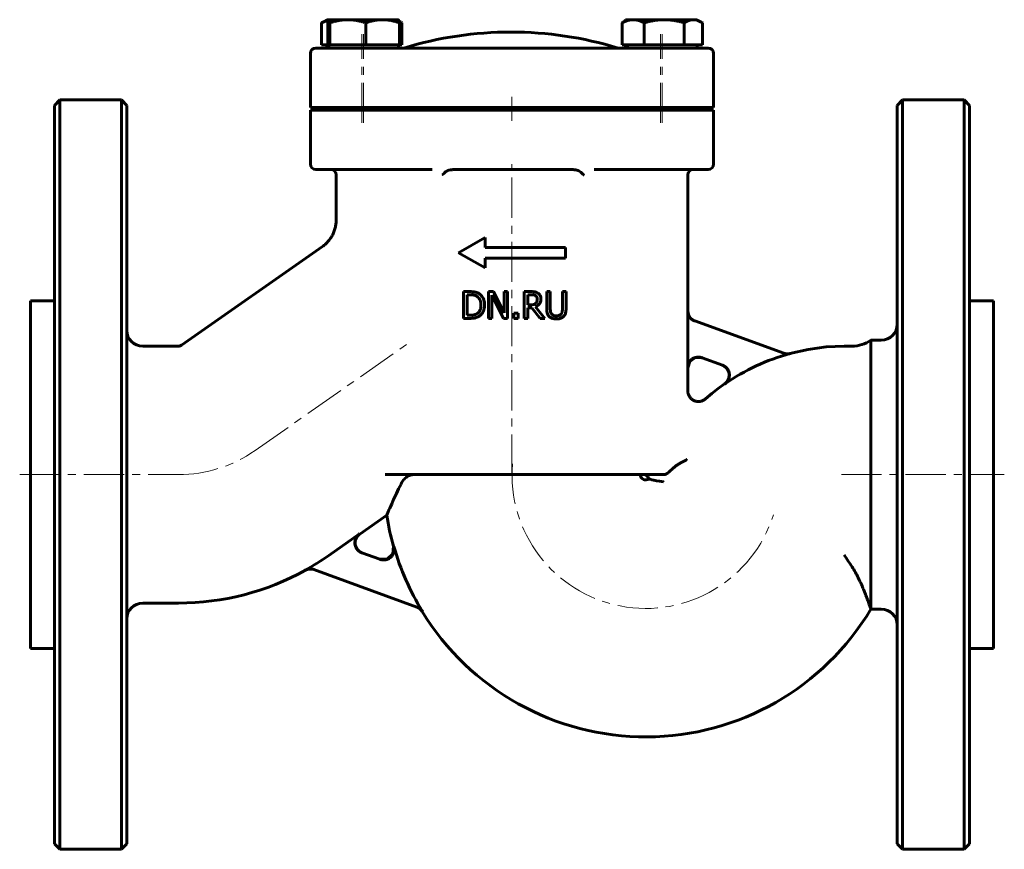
# Model space of a CAD drawing. Header units: millimetres. Extents: x -92 to 92, y -78 to 78.
import ezdxf

# ---------------------------------------------------------------- set-up
doc = ezdxf.new("R2010")
doc.units = ezdxf.units.MM
doc.linetypes.add('K5LT_AXLED', pattern=[12, 7.5, -1.5, 1.5, -1.5])
doc.linetypes.add('K5LT_BASIC', pattern=[0])
doc.layers.add('Системный слой (1)', color=7, linetype='Continuous', true_color=0x6c6c6c)

# ---------------------------------------------------------------- blocks, each defined once
blk = doc.blocks.new('U0')
at = {"layer": 'Системный слой (1)', "color": 143, "linetype": 'K5LT_BASIC', "lineweight": 60, "true_color": 0x33acca}
for p, q in [((33.26, 13.64), (32.86, 12.45)), ((34.29, 14.36), (33.26, 13.64)), ((35.55, 14.33), (34.29, 14.36))]:
    blk.add_line(p, q, dxfattribs=at)
blk = doc.blocks.new('U1')
at = {"layer": 'Системный слой (1)', "color": 143, "linetype": 'K5LT_BASIC', "lineweight": 60, "true_color": 0x33acca}
for start, end in [(188.8833, 195.8449), (211.4139, 329.1396)]:
    blk.add_arc((25, -7.5), 49, start, end, dxfattribs=at)
blk = doc.blocks.new('U2')
at = {"layer": 'Системный слой (1)', "color": 143, "linetype": 'K5LT_BASIC', "lineweight": 60, "true_color": 0x33acca}
for p, q in [((55.32, 15.91), (51.9, 15.15)), ((58.73, 16.36), (55.32, 15.91)), ((62.08, 16.5), (58.73, 16.36)), ((39.73, 9.46), (38.51, 8.57)), ((37.33, 7.64), (36.18, 6.66)), ((38.51, 8.57), (37.33, 7.64))]:
    blk.add_line(p, q, dxfattribs=at)
blk = doc.blocks.new('U3')
at = {"layer": 'Системный слой (1)', "color": 143, "linetype": 'K5LT_BASIC', "lineweight": 60, "true_color": 0x33acca}
for p, q in [((-22.27, -22.3), (-22.14, -20.88)), ((-24.75, -23.3), (-23.32, -23.28)), ((-23.32, -23.28), (-22.27, -22.3))]:
    blk.add_line(p, q, dxfattribs=at)
blk = doc.blocks.new('U4')
at = {"layer": 'Системный слой (1)', "color": 143, "linetype": 'K5LT_BASIC', "lineweight": 60, "true_color": 0x33acca}
for p, q in [((24.61, -7.5), (25.05, -7.6)), ((25.05, -7.6), (25.4, -7.89)), ((25.4, -7.89), (25.59, -8.31))]:
    blk.add_line(p, q, dxfattribs=at)
blk = doc.blocks.new('U5')
at = {"layer": 'Системный слой (1)', "color": 143, "linetype": 'K5LT_BASIC', "lineweight": 60, "true_color": 0x33acca}
for p, q in [((32.86, 23.09), (32.86, 48.5)), ((32.86, 8.15), (32.86, 12.45))]:
    blk.add_line(p, q, dxfattribs=at)
blk = doc.blocks.new('U6')
at = {"layer": 'Системный слой (1)', "color": 143, "linetype": 'K5LT_BASIC', "lineweight": 60, "true_color": 0x33acca}
for q in [(27.4, -7.5), (28.43, -7.5)]:
    blk.add_line((27.4, -7.5), q, dxfattribs=at)
blk = doc.blocks.new('U7')
at = {"layer": 'Системный слой (1)', "color": 143, "linetype": 'K5LT_BASIC', "lineweight": 60, "true_color": 0x33acca}
for p, q in [((-72, -7.5), (-72, 61.5)), ((-72, -76.5), (-72, -7.5))]:
    blk.add_line(p, q, dxfattribs=at)
blk = doc.blocks.new('U8')
at = {"layer": 'Системный слой (1)', "color": 143, "linetype": 'K5LT_BASIC', "lineweight": 60, "true_color": 0x33acca}
for p, q in [((72, -7.5), (72, 61.5)), ((72, -76.5), (72, -7.5))]:
    blk.add_line(p, q, dxfattribs=at)
blk = doc.blocks.new('U9')
at = {"layer": 'Системный слой (1)', "color": 143, "linetype": 'K5LT_BASIC', "lineweight": 60, "true_color": 0x33acca}
for p, q in [((-34.31, 77.41), (-34.37, 77.22)), ((-34.25, 77.49), (-34.31, 77.41)), ((-34.24, 77.5), (-34.25, 77.5)), ((-34.25, 77.5), (-34.25, 77.49)), ((-34.24, 77.5), (-34.24, 77.5)), ((-34.37, 77.22), (-34.44, 76.92))]:
    blk.add_line(p, q, dxfattribs=at)
blk = doc.blocks.new('U10')
at = {"layer": 'Системный слой (1)', "color": 143, "linetype": 'K5LT_BASIC', "lineweight": 60, "true_color": 0x33acca}
for p, q in [((34.37, 77.45), (33.89, 77.5)), ((34.86, 77.3), (34.37, 77.45)), ((35.38, 77.05), (34.86, 77.3)), ((35.45, 77.01), (35.38, 77.05)), ((35.52, 76.96), (35.45, 77.01)), ((35.59, 76.92), (35.52, 76.96))]:
    blk.add_line(p, q, dxfattribs=at)
blk = doc.blocks.new('U11')
at = {"layer": 'Системный слой (1)', "color": 143, "linetype": 'K5LT_BASIC', "lineweight": 60, "true_color": 0x33acca}
for p, q in [((-34.72, 77.3), (-35.14, 77.13)), ((-34.31, 77.41), (-34.72, 77.3)), ((-35.14, 77.13), (-35.59, 76.92))]:
    blk.add_line(p, q, dxfattribs=at)
blk = doc.blocks.new('U12')
at = {"layer": 'Системный слой (1)', "color": 143, "linetype": 'K5LT_BASIC', "lineweight": 60, "true_color": 0x33acca}
for p, q in [((-21.01, 77.16), (-21.11, 77.21)), ((-20.91, 77.1), (-21.01, 77.16)), ((-20.8, 77.05), (-20.91, 77.1)), ((-20.74, 77.01), (-20.8, 77.05)), ((-20.67, 76.96), (-20.74, 77.01)), ((-20.6, 76.92), (-20.67, 76.96))]:
    blk.add_line(p, q, dxfattribs=at)
blk = doc.blocks.new('U13')
at = {"layer": 'Системный слой (1)', "color": 143, "linetype": 'K5LT_BASIC', "lineweight": 60, "true_color": 0x33acca}
for p, q in [((21.29, 77.48), (21.25, 77.5)), ((21.32, 77.44), (21.29, 77.48)), ((21.35, 77.36), (21.32, 77.44))]:
    blk.add_line(p, q, dxfattribs=at)
blk = doc.blocks.new('U14')
at = {"layer": 'Системный слой (1)', "color": 143, "linetype": 'K5LT_BASIC', "lineweight": 60, "true_color": 0x33acca}
for p, q in [((21.16, 77.36), (21.12, 77.23)), ((21.2, 77.45), (21.16, 77.36)), ((21.24, 77.49), (21.2, 77.45)), ((21.25, 77.5), (21.24, 77.5)), ((21.24, 77.5), (21.24, 77.49)), ((21.25, 77.5), (21.25, 77.5))]:
    blk.add_line(p, q, dxfattribs=at)

msp = doc.modelspace()

# ---------------------------------------------------------------- linework, layer by layer
at = {"layer": 'Системный слой (1)', "color": 143, "linetype": 'K5LT_BASIC', "lineweight": 60, "true_color": 0x33acca}
for p, q in [((-34.59, 77.5), (-35.38, 77.04)), ((-34.59, 77.5), (-34.24, 77.5)), ((-34.24, 77.5), (-34.26, 77.49)), ((-34.24, 77.5), (-34.24, 77.5)), ((-34.24, 77.5), (-30.68, 77.5)), ((-30.68, 77.5), (-24.19, 77.5)), ((-24.19, 77.5), (-21.24, 77.5)), ((-21.24, 77.5), (-21.23, 77.49)), ((21.59, 77.5), (20.8, 77.04)), ((21.24, 77.5), (21.23, 77.49)), ((21.24, 77.5), (21.25, 77.5)), ((21.25, 77.5), (21.59, 77.5)), ((21.59, 77.5), (22.65, 77.5)), ((22.65, 77.5), (28.44, 77.5)), ((28.44, 77.5), (33.89, 77.5)), ((33.89, 77.5), (34.59, 77.5)), ((34.59, 77.5), (35.38, 77.04)), ((-35.59, 72.8), (-35.59, 76.92)), ((-34.44, 72.8), (-34.44, 76.92)), ((-34.03, 72.8), (-34.03, 76.92)), ((-27.34, 72.8), (-27.34, 76.92)), ((-21.12, 77.23), (-20.8, 77.04)), ((-21.05, 72.8), (-21.05, 76.92)), ((-20.6, 72.8), (-20.6, 76.92)), ((20.6, 72.8), (20.6, 76.92)), ((24.7, 72.8), (24.7, 76.92)), ((32.19, 72.8), (32.19, 76.92)), ((35.59, 72.8), (35.59, 76.92)), ((-36.33, 72.2), (-36.67, 72.2)), ((-36.67, 72.2), (-36.67, 72.2)), ((-27.27, 72.2), (-36.33, 72.2)), ((-34.44, 72.8), (-35.59, 72.8)), ((-34.59, 72.8), (-34.59, 72.2)), ((-34.24, 72.8), (-34.44, 72.8)), ((-34.24, 72.8), (-34.24, 72.2)), ((-34.03, 72.8), (-34.24, 72.8)), ((-30.68, 72.8), (-34.03, 72.8)), ((-27.34, 72.8), (-30.68, 72.8)), ((-24.19, 72.8), (-27.34, 72.8)), ((-24.21, 72.2), (-27.27, 72.2)), ((-16.63, 72.2), (-24.21, 72.2)), ((-21.05, 72.8), (-24.19, 72.8)), ((-21.24, 72.8), (-21.24, 72.2)), ((-20.6, 72.8), (-21.05, 72.8)), ((-15.85, 72.2), (-16.63, 72.2)), ((-11.21, 72.2), (-15.85, 72.2)), ((11.61, 72.2), (-11.21, 72.2)), ((15.86, 72.2), (11.61, 72.2)), ((18.18, 72.2), (15.86, 72.2)), ((18.6, 72.2), (18.18, 72.2)), ((25.33, 72.2), (18.6, 72.2)), ((22.65, 72.8), (20.6, 72.8)), ((21.24, 72.8), (21.24, 72.2)), ((21.59, 72.8), (21.59, 72.2)), ((24.7, 72.8), (22.65, 72.8)), ((28.44, 72.8), (24.7, 72.8)), ((27.73, 72.2), (25.33, 72.2)), ((36.67, 72.2), (27.73, 72.2)), ((32.19, 72.8), (28.44, 72.8)), ((33.89, 72.8), (32.19, 72.8)), ((35.59, 72.8), (33.89, 72.8)), ((34.59, 72.8), (34.59, 72.2)), ((-37.67, 61.1), (-37.67, 71.2)), ((37.67, 61.1), (37.67, 71.2)), ((-84.5, 62.5), (-85.5, 61.5)), ((-85.5, -76.5), (-85.5, 61.5)), ((-84.5, -77.5), (-84.5, 62.5)), ((-73, 62.5), (-84.5, 62.5)), ((-73, 62.5), (-73, -7.5)), ((-72, 61.5), (-73, 62.5)), ((-37.67, 61.1), (-37.33, 61.1)), ((-37.67, 61.1), (-37.67, 61.1)), ((-37.33, 61.1), (-27.27, 61.1)), ((-32.09, 61.1), (-32.09, 60.97)), ((-31.72, 60.6), (-32.09, 60.97)), ((-31.74, 60.97), (-32.09, 60.97)), ((-31.74, 61.1), (-31.74, 60.97)), ((-24.18, 60.97), (-31.74, 60.97)), ((-31.38, 60.6), (-31.74, 60.97)), ((-27.27, 61.1), (-24.21, 61.1)), ((-24.21, 61.1), (-15.78, 61.1)), ((-23.74, 60.97), (-24.18, 60.97)), ((-24.11, 60.6), (-23.74, 60.97)), ((-23.74, 61.1), (-23.74, 60.97)), ((-15.78, 61.1), (-15.07, 61.1)), ((-15.07, 61.1), (-11.21, 61.1)), ((-11.21, 61.1), (11.62, 61.1)), ((-7.5, 60.6), (-7.5, 61.1)), ((7.5, 60.6), (7.5, 61.1)), ((11.62, 61.1), (15.16, 61.1)), ((15.16, 61.1), (17.48, 61.1)), ((17.48, 61.1), (17.86, 61.1)), ((17.86, 61.1), (25.33, 61.1)), ((23.74, 61.1), (23.74, 60.97)), ((24.09, 60.97), (23.74, 60.97)), ((24.11, 60.6), (23.74, 60.97)), ((24.09, 61.1), (24.09, 60.97)), ((24.46, 60.6), (24.09, 60.97)), ((26.28, 60.97), (24.09, 60.97)), ((25.33, 61.1), (27.73, 61.1)), ((32.09, 60.97), (26.28, 60.97)), ((27.73, 61.1), (37.67, 61.1)), ((31.72, 60.6), (32.09, 60.97)), ((32.09, 61.1), (32.09, 60.97)), ((72, 61.5), (73, 62.5)), ((73, 62.5), (84.5, 62.5)), ((73, 62.5), (73, -7.5)), ((84.5, 62.5), (85.5, 61.5)), ((84.5, -77.5), (84.5, 62.5)), ((85.5, -76.5), (85.5, 61.5)), ((-37.67, 60.6), (-37.33, 60.6)), ((-37.67, 50.5), (-37.67, 60.6)), ((-37.67, 60.6), (-37.67, 60.6)), ((-27.27, 60.6), (-37.33, 60.6)), ((-27.27, 60.6), (-24.21, 60.6)), ((-15.78, 60.6), (-24.21, 60.6)), ((-15.07, 60.6), (-15.78, 60.6)), ((-11.21, 60.6), (-15.07, 60.6)), ((-11.21, 60.6), (11.62, 60.6)), ((15.16, 60.6), (11.62, 60.6)), ((17.48, 60.6), (15.16, 60.6)), ((17.86, 60.6), (17.48, 60.6)), ((25.33, 60.6), (17.86, 60.6)), ((25.33, 60.6), (27.73, 60.6)), ((37.67, 60.6), (27.73, 60.6)), ((37.67, 50.5), (37.67, 60.6)), ((-36.67, 49.5), (-36.33, 49.5)), ((-36.67, 49.5), (-36.67, 49.5)), ((-36.33, 49.5), (-27.27, 49.5)), ((-32.86, 40.04), (-32.86, 48.5)), ((-27.27, 49.5), (-24.21, 49.5)), ((-24.21, 49.5), (-16.63, 49.5)), ((-24.21, 49.5), (-15.33, 49.5)), ((-16.63, 49.5), (-15.85, 49.5)), ((-15.85, 49.5), (-14.93, 49.5)), ((10.92, 49.5), (-10.54, 49.5)), ((15.33, 49.5), (15.86, 49.5)), ((15.86, 49.5), (18.18, 49.5)), ((18.18, 49.5), (18.6, 49.5)), ((18.6, 49.5), (25.33, 49.5)), ((25.33, 49.5), (27.73, 49.5)), ((27.73, 49.5), (36.67, 49.5)), ((-32.86, 40.04), (-32.86, 40.04)), ((-61.76, 16.68), (-35.42, 35.12)), ((-35.42, 35.12), (-35.42, 35.12)), ((-10, 33.96), (-5, 36.8)), ((-5, 34.96), (-5, 36.8)), ((-5, 34.96), (10, 34.96)), ((10, 32.96), (10, 34.96)), ((-10, 33.96), (-5, 31.13)), ((-5, 31.13), (-5, 32.96)), ((-5, 32.96), (10, 32.96)), ((-7.92, 26.7), (-9.06, 26.7)), ((-9.06, 26.7), (-9.06, 21.7)), ((-8.4, 22.27), (-8.4, 26.12)), ((-8.4, 26.12), (-7.89, 26.12)), ((-3.45, 26.7), (-4.4, 26.7)), ((-4.4, 26.7), (-4.4, 21.7)), ((-3.78, 26.01), (-1.56, 21.7)), ((-3.78, 21.7), (-3.78, 26.01)), ((-1.44, 22.74), (-3.45, 26.7)), ((-1.44, 26.7), (-1.44, 22.74)), ((-0.82, 26.7), (-1.44, 26.7)), ((-0.82, 21.7), (-0.82, 26.7)), ((3.56, 26.7), (2.28, 26.7)), ((2.28, 26.7), (2.28, 21.7)), ((2.94, 24.24), (2.94, 26.12)), ((2.94, 26.12), (3.6, 26.12)), ((7.15, 26.7), (6.48, 26.7)), ((6.48, 26.7), (6.48, 23.58)), ((7.15, 23.58), (7.15, 26.7)), ((10.1, 26.7), (9.44, 26.7)), ((9.44, 26.7), (9.44, 23.56)), ((10.1, 23.58), (10.1, 26.7)), ((-90, 25), (-90, -40)), ((-85.5, 25), (-90, 25)), ((3.52, 24.24), (2.94, 24.24)), ((85.5, 25), (90, 25)), ((90, 25), (90, -40)), ((-7.89, 22.27), (-8.4, 22.27)), ((1.13, 22.65), (0.32, 22.65)), ((0.32, 22.65), (0.32, 21.7)), ((1.13, 21.7), (1.13, 22.65)), ((2.94, 23.68), (3.7, 23.68)), ((2.94, 21.7), (2.94, 23.68)), ((3.7, 23.68), (5.28, 21.7)), ((6.15, 21.7), (4.37, 23.87)), ((32.83, 12.46), (32.83, 23.1)), ((-9.06, 21.7), (-7.91, 21.7)), ((-4.4, 21.7), (-3.78, 21.7)), ((-1.56, 21.7), (-0.82, 21.7)), ((0.32, 21.7), (1.13, 21.7)), ((2.28, 21.7), (2.94, 21.7)), ((5.28, 21.7), (6.15, 21.7)), ((50.77, 15.17), (34.15, 21.22)), ((69, 17.63), (67.06, 17.63)), ((67.06, -32.63), (67.06, 17.63)), ((-69, 16.5), (-62.33, 16.5)), ((62.08, 16.5), (63.55, 16.5)), ((35.51, 14.34), (39.31, 12.96)), ((-73, -7.5), (-73, -77.5)), ((-23.69, -7.5), (27.4, -7.5)), ((28.44, -7.5), (27.4, -7.5)), ((73, -7.5), (73, -77.5)), ((-28.46, -18.6), (-23.41, -15.07)), ((-34.25, -22.6), (-28.52, -18.58)), ((-24.7, -23.32), (-28.05, -22.1)), ((-37.01, -25.23), (-17.78, -32.23)), ((-69, -31.5), (-62.33, -31.5)), ((69, -32.63), (67.06, -32.63)), ((-85.5, -40), (-90, -40)), ((85.5, -40), (90, -40)), ((-84.5, -77.5), (-85.5, -76.5)), ((-72, -76.5), (-73, -77.5)), ((72, -76.5), (73, -77.5)), ((84.5, -77.5), (85.5, -76.5)), ((-73, -77.5), (-84.5, -77.5)), ((73, -77.5), (84.5, -77.5))]:
    msp.add_line(p, q, dxfattribs=at)
at = {"layer": 'Системный слой (1)', "color": 30, "linetype": 'K5LT_AXLED', "lineweight": 18, "true_color": 0xff8000}
for p, q in [((-28.09, 58.2), (-28.09, 74.8)), ((-27.74, 58.2), (-27.74, 74.8)), ((27.74, 58.2), (27.74, 74.8)), ((28.09, 58.2), (28.09, 74.8)), ((0, 58.6), (0, 63.1)), ((0, -7.5), (0, 50.5)), ((-47.99, -2.98), (-18.6, 17.6)), ((-92, -7.5), (-62.33, -7.5)), ((61.55, -7.5), (92, -7.5))]:
    msp.add_line(p, q, dxfattribs=at)
at = {"layer": 'Системный слой (1)', "color": 143, "linetype": 'K5LT_BASIC', "lineweight": 60, "true_color": 0x33acca}
for centre, radius, start, end in [((-0.19, 7.03), 68.17, 72.9385, 107.0615), ((-36.67, 71.2), 1, 90, 180), ((36.67, 71.2), 1, 0, 90), ((-36.67, 50.5), 1, 180, 270), ((36.67, 50.5), 1, 270, 0), ((-33.86, 48.5), 1, 0, 90), ((33.86, 48.5), 1, 90, 180), ((69, 20.63), 3, 270, 0), ((-69, 19.5), 3, 180, 270), ((-62.33, 17.5), 1, 270, 305), ((63.55, 22.5), 6, 270, 305.8136), ((62.08, -22.5), 38.95, 105.0294, 124.9247), ((25, -7.5), 1, 180, 306.2945), ((25, -7.5), 48.95, 195.8862, 211.4855), ((-62.33, 17.5), 48.95, 298.9061, 305), ((-62.33, 17.5), 49, 270, 298.9558), ((-69, -34.5), 3, 90, 180), ((69, -35.63), 3, 0, 90)]:
    msp.add_arc(centre, radius, start, end, dxfattribs=at)
at = {"layer": 'Системный слой (1)', "color": 30, "linetype": 'K5LT_AXLED', "lineweight": 18, "true_color": 0xff8000}
for centre, start, end in [((-62.33, 17.5), 270, 305), ((25, -7.5), 175.4163, 342.5594)]:
    msp.add_arc(centre, 25, start, end, dxfattribs=at)
at = {"layer": 'Системный слой (1)', "color": 143, "linetype": 'K5LT_BASIC', "lineweight": 60, "true_color": 0x33acca}
for points, weights in [([(-34.03, 76.92), (-34.14, 77.5), (-34.24, 77.5)], [1, 1.0379548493, 1]), ([(-30.68, 77.5), (-32.24, 77.5), (-34.03, 76.92)], [1, 1.0379548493, 1]), ([(-27.34, 76.92), (-29.13, 77.5), (-30.68, 77.5)], [1, 1.0379548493, 1]), ([(-24.19, 77.5), (-25.65, 77.5), (-27.34, 76.92)], [1, 1.0379548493, 1]), ([(-21.05, 76.92), (-22.73, 77.5), (-24.19, 77.5)], [1, 1.0379548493, 1]), ([(-21.24, 77.49), (-21.15, 77.44), (-21.05, 76.92)], [1.00672304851, 1.03422722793, 1]), ([(22.65, 77.5), (21.7, 77.5), (20.6, 76.92)], [1, 1.0379548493, 1]), ([(24.7, 76.92), (23.6, 77.5), (22.65, 77.5)], [1, 1.0379548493, 1]), ([(28.44, 77.5), (26.71, 77.5), (24.7, 76.92)], [1, 1.0379548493, 1]), ([(32.19, 76.92), (30.18, 77.5), (28.44, 77.5)], [1, 1.0379548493, 1]), ([(33.89, 77.5), (33.1, 77.5), (32.19, 76.92)], [1, 1.0379548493, 1]), ([(-35.59, 76.92), (-35.48, 76.99), (-35.38, 77.05)], [1, 1.00423471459, 1.00752447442]), ([(20.6, 76.92), (20.7, 76.99), (20.8, 77.05)], [1, 1.00423471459, 1.00752447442])]:
    msp.add_rational_spline(points, weights, degree=2, dxfattribs=at)
for points, knots in [([(-12.48, 49.02), (-12.49, 49), (-12.51, 48.99), (-12.58, 48.91), (-12.64, 48.85), (-12.8, 48.69), (-12.91, 48.59), (-13.03, 48.5), (-13.03, 48.5), (-13.03, 48.5)], [0, 0, 0, 0, 0.00622018, 0.00622018, 0.03220172, 0.03220172, 0.07462302, 0.07462302, 0.07495752, 0.07495752, 0.07495752, 0.07495752]), ([(-11.21, 49.47), (-11.4, 49.46), (-11.6, 49.43), (-11.93, 49.35), (-12.07, 49.29), (-12.32, 49.16), (-12.41, 49.09), (-12.48, 49.02)], [-0.6260085, -0.6260085, -0.6260085, -0.6260085, -0.5346285, -0.5346285, -0.4622904, -0.4622904, -0.4015787, -0.4015787, -0.4015787, -0.4015787]), ([(12.87, 49.02), (12.78, 49.11), (12.65, 49.2), (12.26, 49.37), (11.99, 49.43), (11.65, 49.47), (11.63, 49.47), (11.62, 49.47)], [0.0583631, 0.0583631, 0.0583631, 0.0583631, 0.100698, 0.100698, 0.1597575, 0.1597575, 0.1628638, 0.1628638, 0.1628638, 0.1628638]), ([(13.42, 48.5), (13.42, 48.5), (13.41, 48.5), (13.4, 48.51), (13.39, 48.52), (13.36, 48.55), (13.34, 48.56), (13.31, 48.59), (13.3, 48.6), (13.26, 48.63), (13.25, 48.64), (13.21, 48.67), (13.2, 48.69), (13.17, 48.71), (13.16, 48.73), (13.12, 48.76), (13.1, 48.78), (13.05, 48.83), (13.03, 48.85), (12.98, 48.9), (12.95, 48.93), (12.91, 48.97), (12.89, 48.99), (12.87, 49.02)], [-0.00036613, -0.00036613, -0.00036613, -0.00036613, 0, 0, 0.00580046, 0.00580046, 0.01189887, 0.01189887, 0.01850069, 0.01850069, 0.02566427, 0.02566427, 0.03225117, 0.03225117, 0.03769152, 0.03769152, 0.04746336, 0.04746336, 0.05764815, 0.05764815, 0.06839254, 0.06839254, 0.0767789, 0.0767789, 0.0767789, 0.0767789]), ([(-35.42, 35.12), (-35.42, 35.12), (-35.42, 35.12), (-35.42, 35.12), (-35.42, 35.12), (-35.41, 35.13), (-35.41, 35.13), (-35.41, 35.13), (-35.4, 35.14), (-35.39, 35.14), (-35.38, 35.15), (-35.36, 35.16), (-35.35, 35.17), (-35.3, 35.2), (-35.28, 35.23), (-35.2, 35.29), (-35.14, 35.33), (-34.99, 35.45), (-34.89, 35.54), (-34.61, 35.8), (-34.43, 35.98), (-34.1, 36.38), (-33.94, 36.6), (-33.66, 37.04), (-33.53, 37.28), (-33.31, 37.74), (-33.22, 37.98), (-33.06, 38.47), (-33, 38.72), (-32.91, 39.23), (-32.88, 39.49), (-32.86, 39.85), (-32.86, 39.94), (-32.86, 40.04)], [0.001101, 0.001101, 0.001101, 0.001101, 0.009656, 0.009656, 0.02414, 0.02414, 0.050695, 0.050695, 0.10139, 0.10139, 0.200365, 0.200365, 0.393488, 0.393488, 0.770078, 0.770078, 1.503945, 1.503945, 2.933056, 2.933056, 5.714029, 5.714029, 8.620661, 8.620661, 11.511669, 11.511669, 14.271168, 14.271168, 17.107527, 17.107527, 19.966662, 19.966662, 20.99819, 20.99819, 20.99819, 20.99819]), ([(-6.13, 26.3), (-6.29, 26.41), (-6.48, 26.48), (-6.68, 26.55), (-6.7, 26.56), (-6.75, 26.57), (-6.78, 26.58), (-6.85, 26.6), (-6.89, 26.61), (-6.99, 26.63), (-7.05, 26.64), (-7.21, 26.66), (-7.31, 26.67), (-7.48, 26.68), (-7.54, 26.69), (-7.7, 26.69), (-7.79, 26.69), (-7.9, 26.7), (-7.91, 26.7), (-7.92, 26.7)], [-0.3594007, -0.3594007, -0.3594007, -0.3594007, -0.1948937, -0.1948937, -0.1769164, -0.1769164, -0.1513208, -0.1513208, -0.1238846, -0.1238846, -0.0924055, -0.0924055, -0.0527737, -0.0527737, -0.0330174, -0.0330174, -0.0034236, -0.0034236, 0, 0, 0, 0]), ([(-7.89, 26.12), (-7.82, 26.12), (-7.75, 26.12), (-7.61, 26.11), (-7.54, 26.11), (-7.41, 26.1), (-7.36, 26.09), (-7.27, 26.08), (-7.24, 26.07), (-7.19, 26.06), (-7.16, 26.05), (-7.14, 26.05), (-7.14, 26.05), (-7.14, 26.05), (-6.94, 26), (-6.75, 25.92), (-6.57, 25.82)], [-0.1011496, -0.1011496, -0.1011496, -0.1011496, -0.0941703, -0.0941703, -0.0856083, -0.0856083, -0.0764523, -0.0764523, -0.0698397, -0.0698397, -0.0637035, -0.0637035, -0.063227, -0.063227, -0.0628478, 0, 0, 0, 0]), ([(-6.57, 25.82), (-6.43, 25.74), (-6.31, 25.63), (-6.1, 25.38), (-6.02, 25.24), (-5.85, 24.81), (-5.81, 24.5), (-5.81, 24.2)], [-0.1883595, -0.1883595, -0.1883595, -0.1883595, -0.1398552, -0.1398552, -0.0907624, -0.0907624, 0, 0, 0, 0]), ([(-5.12, 24.19), (-5.12, 24.42), (-5.14, 24.66), (-5.25, 25.16), (-5.34, 25.36), (-5.52, 25.72), (-5.7, 25.94), (-5.98, 26.19), (-6.05, 26.25), (-6.13, 26.3)], [-0.1841964, -0.1841964, -0.1841964, -0.1841964, -0.1527051, -0.1527051, -0.1138201, -0.1138201, -0.0282378, -0.0282378, 0, 0, 0, 0]), ([(4.84, 26.43), (4.73, 26.5), (4.61, 26.56), (4.47, 26.61), (4.45, 26.61), (4.42, 26.62), (4.4, 26.62), (4.36, 26.63), (4.34, 26.64), (4.3, 26.65), (4.29, 26.65), (4.26, 26.65), (4.23, 26.66), (4.18, 26.66), (4.15, 26.67), (4.1, 26.67), (4.1, 26.67), (3.99, 26.68), (3.9, 26.69), (3.79, 26.69), (3.78, 26.69), (3.7, 26.69), (3.63, 26.7), (3.56, 26.7)], [-0.2314839, -0.2314839, -0.2314839, -0.2314839, -0.1165033, -0.1165033, -0.1045573, -0.1045573, -0.0927621, -0.0927621, -0.0811725, -0.0811725, -0.0765494, -0.0765494, -0.0656001, -0.0656001, -0.0548071, -0.0548071, -0.0524033, -0.0524033, -0.0239395, -0.0239395, -0.0204211, -0.0204211, 0, 0, 0, 0]), ([(3.6, 26.12), (3.66, 26.12), (3.72, 26.12), (3.84, 26.11), (3.9, 26.11), (3.98, 26.1), (4, 26.09), (4.04, 26.09), (4.05, 26.08), (4.07, 26.08), (4.08, 26.08), (4.2, 26.05), (4.3, 26.01), (4.4, 25.95)], [-0.05827755, -0.05827755, -0.05827755, -0.05827755, -0.05244709, -0.05244709, -0.04424061, -0.04424061, -0.03933268, -0.03933268, -0.03603413, -0.03603413, -0.03357587, -0.03357587, 0, 0, 0, 0]), ([(4.4, 25.95), (4.45, 25.91), (4.5, 25.87), (4.56, 25.79), (4.58, 25.77), (4.61, 25.73), (4.62, 25.71), (4.63, 25.68), (4.63, 25.68), (4.64, 25.66), (4.64, 25.65), (4.69, 25.53), (4.71, 25.41), (4.71, 25.29)], [-0.06867829, -0.06867829, -0.06867829, -0.06867829, -0.05366196, -0.05366196, -0.04744851, -0.04744851, -0.04129782, -0.04129782, -0.03984693, -0.03984693, -0.03676811, -0.03676811, 0, 0, 0, 0]), ([(5.4, 25.34), (5.4, 25.45), (5.39, 25.57), (5.35, 25.78), (5.31, 25.88), (5.26, 25.98), (5.26, 25.99), (5.24, 26.01), (5.23, 26.03), (5.2, 26.08), (5.18, 26.1), (5.14, 26.17), (5.11, 26.2), (5.04, 26.27), (5.01, 26.3), (4.97, 26.34), (4.96, 26.34), (4.92, 26.37), (4.88, 26.4), (4.84, 26.43)], [-0.2452809, -0.2452809, -0.2452809, -0.2452809, -0.1592427, -0.1592427, -0.0828814, -0.0828814, -0.076725, -0.076725, -0.064249, -0.064249, -0.0491416, -0.0491416, -0.031511, -0.031511, -0.0167326, -0.0167326, -0.0152913, -0.0152913, 0, 0, 0, 0]), ([(-5.81, 24.2), (-5.81, 23.97), (-5.83, 23.74), (-5.92, 23.38), (-5.98, 23.19), (-6.21, 22.85), (-6.35, 22.71), (-6.51, 22.6)], [-0.2278869, -0.2278869, -0.2278869, -0.2278869, -0.1258735, -0.1258735, -0.0589032, -0.0589032, 0, 0, 0, 0]), ([(-6.14, 22.1), (-5.99, 22.19), (-5.86, 22.31), (-5.62, 22.57), (-5.52, 22.72), (-5.31, 23.11), (-5.18, 23.43), (-5.12, 23.97), (-5.12, 24.08), (-5.12, 24.19)], [-0.3449814, -0.3449814, -0.3449814, -0.3449814, -0.2559058, -0.2559058, -0.1634135, -0.1634135, -0.032833, -0.032833, 0, 0, 0, 0]), ([(4.43, 24.5), (4.38, 24.45), (4.32, 24.4), (4.16, 24.32), (4.08, 24.3), (3.87, 24.25), (3.7, 24.24), (3.52, 24.24)], [-0.06982521, -0.06982521, -0.06982521, -0.06982521, -0.0624585, -0.0624585, -0.05185695, -0.05185695, 0, 0, 0, 0]), ([(4.37, 23.87), (4.56, 23.94), (4.73, 24.04), (4.99, 24.25), (5.11, 24.38), (5.31, 24.71), (5.36, 24.89), (5.4, 25.17), (5.4, 25.25), (5.4, 25.34)], [-0.2356134, -0.2356134, -0.2356134, -0.2356134, -0.1421584, -0.1421584, -0.0825813, -0.0825813, -0.0257943, -0.0257943, 0, 0, 0, 0]), ([(4.71, 25.29), (4.71, 25.19), (4.7, 25.1), (4.68, 24.94), (4.66, 24.88), (4.63, 24.81), (4.63, 24.79), (4.57, 24.67), (4.51, 24.58), (4.43, 24.5)], [-0.07698395, -0.07698395, -0.07698395, -0.07698395, -0.05537342, -0.05537342, -0.04024845, -0.04024845, -0.03361455, -0.03361455, 0, 0, 0, 0]), ([(-7.91, 21.7), (-7.62, 21.7), (-7.3, 21.71), (-6.85, 21.79), (-6.61, 21.84), (-6.26, 22.02), (-6.2, 22.06), (-6.14, 22.1)], [-0.2935541, -0.2935541, -0.2935541, -0.2935541, -0.1204383, -0.1204383, -0.0217919, -0.0217919, 0, 0, 0, 0]), ([(-6.51, 22.6), (-6.76, 22.42), (-7, 22.37), (-7.36, 22.29), (-7.63, 22.27), (-7.89, 22.27)], [-0.1139583, -0.1139583, -0.1139583, -0.1139583, -0.0786713, -0.0786713, 0, 0, 0, 0]), ([(6.48, 23.58), (6.48, 23.1), (6.54, 22.83), (6.64, 22.49), (6.73, 22.33), (6.88, 22.14), (6.92, 22.09), (6.96, 22.05)], [-0.1230554, -0.1230554, -0.1230554, -0.1230554, -0.0737874, -0.0737874, -0.0179548, -0.0179548, 0, 0, 0, 0]), ([(7.36, 22.57), (7.29, 22.68), (7.23, 22.8), (7.17, 23.07), (7.16, 23.24), (7.15, 23.47), (7.15, 23.52), (7.15, 23.58)], [-0.1228997, -0.1228997, -0.1228997, -0.1228997, -0.0695877, -0.0695877, -0.0161893, -0.0161893, 0, 0, 0, 0]), ([(8.29, 22.16), (8.18, 22.16), (8.07, 22.17), (7.92, 22.2), (7.88, 22.21), (7.8, 22.23), (7.76, 22.24), (7.71, 22.27), (7.7, 22.27), (7.59, 22.33), (7.5, 22.39), (7.41, 22.5), (7.38, 22.53), (7.36, 22.57)], [-0.1089896, -0.1089896, -0.1089896, -0.1089896, -0.0744233, -0.0744233, -0.0619157, -0.0619157, -0.0494081, -0.0494081, -0.0446387, -0.0446387, -0.0117383, -0.0117383, 0, 0, 0, 0]), ([(9.22, 22.57), (9.18, 22.51), (9.14, 22.45), (9.03, 22.36), (8.97, 22.32), (8.83, 22.25), (8.68, 22.18), (8.39, 22.16), (8.34, 22.16), (8.29, 22.16)], [-0.2152631, -0.2152631, -0.2152631, -0.2152631, -0.1536306, -0.1536306, -0.0896926, -0.0896926, -0.0150877, -0.0150877, 0, 0, 0, 0]), ([(9.44, 23.56), (9.44, 23.39), (9.43, 23.21), (9.39, 22.95), (9.36, 22.81), (9.26, 22.63), (9.24, 22.6), (9.22, 22.57)], [-0.146082, -0.146082, -0.146082, -0.146082, -0.0621781, -0.0621781, -0.0109662, -0.0109662, 0, 0, 0, 0]), ([(9.62, 22.05), (9.7, 22.13), (9.77, 22.21), (9.89, 22.39), (9.93, 22.49), (10.03, 22.77), (10.08, 23.01), (10.1, 23.42), (10.1, 23.5), (10.1, 23.58)], [-0.2360553, -0.2360553, -0.2360553, -0.2360553, -0.1785527, -0.1785527, -0.1207903, -0.1207903, -0.0238556, -0.0238556, 0, 0, 0, 0]), ([(32.83, 23.1), (32.83, 23.03), (32.83, 22.96), (32.85, 22.81), (32.86, 22.74), (32.89, 22.59), (32.91, 22.52), (32.95, 22.41), (32.96, 22.38), (33.01, 22.28), (33.04, 22.21), (33.11, 22.08), (33.15, 22.01), (33.22, 21.91), (33.26, 21.86), (33.33, 21.78), (33.37, 21.74), (33.46, 21.65), (33.51, 21.6), (33.63, 21.5), (33.69, 21.46), (33.81, 21.38), (33.88, 21.34), (34.01, 21.28), (34.08, 21.25), (34.15, 21.22)], [0, 0, 0, 0, 0.022105, 0.022105, 0.0445672, 0.0445672, 0.0671106, 0.0671106, 0.0780845, 0.0780845, 0.1006411, 0.1006411, 0.1230623, 0.1230623, 0.1402004, 0.1402004, 0.156262, 0.156262, 0.1787031, 0.1787031, 0.2007137, 0.2007137, 0.2231318, 0.2231318, 0.2451679, 0.2451679, 0.2451679, 0.2451679]), ([(32.86, 23.09), (32.86, 22.63), (33.16, 21.81), (33.85, 21.33), (34.18, 21.21)], [0, 0, 0, 0, 0.571427, 1, 1, 1, 1]), ([(6.96, 22.05), (7.1, 21.91), (7.26, 21.81), (7.59, 21.67), (7.79, 21.62), (8.15, 21.59), (8.22, 21.59), (8.29, 21.59)], [-0.2219455, -0.2219455, -0.2219455, -0.2219455, -0.1111241, -0.1111241, -0.0212118, -0.0212118, 0, 0, 0, 0]), ([(8.29, 21.59), (8.52, 21.59), (8.75, 21.61), (9.21, 21.74), (9.38, 21.85), (9.55, 21.98), (9.58, 22.01), (9.62, 22.05)], [-0.1091237, -0.1091237, -0.1091237, -0.1091237, -0.065104, -0.065104, -0.0161812, -0.0161812, 0, 0, 0, 0]), ([(50.77, 15.17), (50.84, 15.15), (50.91, 15.13), (51.05, 15.09), (51.13, 15.08), (51.26, 15.06), (51.31, 15.06), (51.44, 15.05), (51.52, 15.05), (51.67, 15.06), (51.74, 15.07), (51.87, 15.09), (51.93, 15.11), (51.98, 15.12)], [0, 0, 0, 0, 0.0222819, 0.0222819, 0.0448766, 0.0448766, 0.0618378, 0.0618378, 0.0844113, 0.0844113, 0.1067213, 0.1067213, 0.1236595, 0.1236595, 0.1236595, 0.1236595]), ([(35.51, 14.34), (35.44, 14.37), (35.37, 14.39), (35.23, 14.42), (35.16, 14.43), (35.01, 14.45), (34.93, 14.46), (34.82, 14.46), (34.78, 14.46), (34.67, 14.45), (34.6, 14.45), (34.45, 14.42), (34.38, 14.41), (34.23, 14.37), (34.16, 14.35), (34.06, 14.31), (34.03, 14.29), (33.97, 14.27), (33.94, 14.25), (33.85, 14.21), (33.79, 14.17), (33.66, 14.09), (33.6, 14.04), (33.48, 13.94), (33.43, 13.89), (33.37, 13.83), (33.37, 13.83), (33.31, 13.77), (33.27, 13.71), (33.19, 13.6), (33.15, 13.55), (33.08, 13.44), (33.05, 13.37), (32.99, 13.26), (32.97, 13.21), (32.93, 13.1), (32.91, 13.03), (32.87, 12.88), (32.86, 12.81), (32.84, 12.66), (32.83, 12.59), (32.83, 12.5), (32.83, 12.48), (32.83, 12.46)], [0, 0, 0, 0, 0.0220222, 0.0220222, 0.0444558, 0.0444558, 0.0670885, 0.0670885, 0.0782889, 0.0782889, 0.1008975, 0.1008975, 0.123509, 0.123509, 0.1456411, 0.1456411, 0.156543, 0.156543, 0.165172, 0.165172, 0.1874005, 0.1874005, 0.2110548, 0.2110548, 0.2334501, 0.2334501, 0.2347091, 0.2347091, 0.2572235, 0.2572235, 0.2752563, 0.2752563, 0.2977683, 0.2977683, 0.3127862, 0.3127862, 0.3352515, 0.3352515, 0.3577489, 0.3577489, 0.3798746, 0.3798746, 0.3852641, 0.3852641, 0.3852641, 0.3852641]), ([(39.73, 9.46), (39.8, 9.51), (39.86, 9.56), (39.99, 9.68), (40.05, 9.74), (40.16, 9.87), (40.22, 9.95), (40.31, 10.1), (40.35, 10.17), (40.43, 10.33), (40.46, 10.41), (40.51, 10.58), (40.53, 10.66), (40.56, 10.84), (40.57, 10.93), (40.58, 11.1), (40.58, 11.19), (40.56, 11.37), (40.55, 11.46), (40.51, 11.63), (40.48, 11.71), (40.42, 11.86), (40.39, 11.94), (40.31, 12.09), (40.26, 12.17), (40.16, 12.32), (40.1, 12.39), (39.97, 12.53), (39.9, 12.59), (39.76, 12.71), (39.68, 12.76), (39.53, 12.86), (39.45, 12.9), (39.33, 12.95), (39.3, 12.96), (39.26, 12.97)], [0, 0, 0, 0, 0.058806, 0.058806, 0.119116, 0.119116, 0.18026, 0.18026, 0.241359, 0.241359, 0.301343, 0.301343, 0.36061, 0.36061, 0.421764, 0.421764, 0.483305, 0.483305, 0.543896, 0.543896, 0.602445, 0.602445, 0.659267, 0.659267, 0.721531, 0.721531, 0.785338, 0.785338, 0.849555, 0.849555, 0.912903, 0.912903, 0.974317, 0.974317, 1, 1, 1, 1]), ([(39.78, 9.44), (39.84, 9.48), (39.9, 9.53), (40.01, 9.62), (40.06, 9.68), (40.16, 9.79), (40.21, 9.84), (40.28, 9.93), (40.3, 9.96), (40.36, 10.06), (40.4, 10.13), (40.46, 10.27), (40.49, 10.34), (40.54, 10.48), (40.57, 10.56), (40.59, 10.66), (40.59, 10.68), (40.61, 10.78), (40.62, 10.86), (40.63, 11.01), (40.63, 11.08), (40.63, 11.23), (40.62, 11.31), (40.6, 11.41), (40.6, 11.45), (40.58, 11.54), (40.57, 11.59), (40.53, 11.71), (40.5, 11.78), (40.45, 11.92), (40.41, 11.98), (40.35, 12.1), (40.32, 12.15), (40.24, 12.26), (40.2, 12.32), (40.1, 12.43), (40.05, 12.48), (39.95, 12.58), (39.9, 12.61), (39.8, 12.7), (39.74, 12.74), (39.61, 12.82), (39.55, 12.85), (39.43, 12.91), (39.37, 12.94), (39.31, 12.96)], [0, 0, 0, 0, 0.022228, 0.022228, 0.0447265, 0.0447265, 0.0671896, 0.0671896, 0.0781066, 0.0781066, 0.1016143, 0.1016143, 0.1251221, 0.1251221, 0.1476502, 0.1476502, 0.1560347, 0.1560347, 0.178473, 0.178473, 0.2010246, 0.2010246, 0.2231805, 0.2231805, 0.2339776, 0.2339776, 0.2501935, 0.2501935, 0.2723871, 0.2723871, 0.2950447, 0.2950447, 0.3121182, 0.3121182, 0.3346957, 0.3346957, 0.3573071, 0.3573071, 0.3750628, 0.3750628, 0.3976907, 0.3976907, 0.419782, 0.419782, 0.4380287, 0.4380287, 0.4380287, 0.4380287]), ([(36.19, 6.66), (36.18, 6.66), (36.18, 6.66), (36.18, 6.65), (36.18, 6.65), (36.17, 6.65), (36.17, 6.65), (36.16, 6.64), (36.16, 6.63), (36.14, 6.62), (36.13, 6.61), (36.09, 6.58), (36.07, 6.57), (36, 6.52), (35.96, 6.48), (35.83, 6.41), (35.76, 6.37), (35.59, 6.3), (35.51, 6.26), (35.34, 6.21), (35.25, 6.19), (35.08, 6.17), (34.99, 6.16), (34.82, 6.16), (34.73, 6.16), (34.56, 6.18), (34.47, 6.2), (34.3, 6.24), (34.21, 6.27), (34.04, 6.33), (33.96, 6.37), (33.81, 6.45), (33.74, 6.5), (33.6, 6.6), (33.54, 6.66), (33.41, 6.78), (33.35, 6.84), (33.24, 6.98), (33.19, 7.05), (33.1, 7.2), (33.06, 7.28), (32.99, 7.43), (32.96, 7.52), (32.91, 7.68), (32.89, 7.77), (32.87, 7.95), (32.86, 8.05), (32.86, 8.15)], [0, 0, 0, 0, 0.017845, 0.017845, 0.044612, 0.044612, 0.093686, 0.093686, 0.187371, 0.187371, 0.370282, 0.370282, 0.72718, 0.72718, 1.423131, 1.423131, 2.521067, 2.521067, 3.634039, 3.634039, 4.74118, 4.74118, 5.816449, 5.816449, 6.882181, 6.882181, 7.987351, 7.987351, 9.107883, 9.107883, 10.222929, 10.222929, 11.277191, 11.277191, 12.342936, 12.342936, 13.43191, 13.43191, 14.524601, 14.524601, 15.594905, 15.594905, 16.669692, 16.669692, 17.758723, 17.758723, 18.998885, 18.998885, 18.998885, 18.998885]), ([(32.69, -4.66), (32.67, -4.67), (32.64, -4.69), (32.57, -4.74), (32.48, -4.79), (32.36, -4.86), (32.26, -4.92), (32.16, -4.97), (32.06, -5.03), (31.97, -5.07), (31.88, -5.12), (31.78, -5.16), (31.68, -5.22), (31.57, -5.27), (31.45, -5.33), (31.34, -5.4), (31.24, -5.45), (31.14, -5.51), (31.04, -5.58), (30.92, -5.66), (30.79, -5.75), (30.64, -5.85), (30.49, -5.97), (30.35, -6.09), (30.21, -6.21), (30.08, -6.32), (29.94, -6.46), (29.84, -6.55), (29.77, -6.61), (29.77, -6.61), (29.77, -6.61), (29.77, -6.61), (29.74, -6.63), (29.68, -6.69), (29.59, -6.78), (29.5, -6.86), (29.41, -6.94), (29.34, -7), (29.28, -7.06), (29.23, -7.1), (29.16, -7.16), (29.09, -7.21), (29.03, -7.25), (28.96, -7.3), (28.9, -7.34), (28.82, -7.38), (28.75, -7.42), (28.68, -7.45), (28.61, -7.47), (28.53, -7.49), (28.47, -7.5), (28.43, -7.5)], [0, 0, 0, 0, 0.544078, 0.907109, 2.223802, 3.145487, 4.02882, 4.866072, 5.646968, 6.40912, 6.843079, 7.672634, 8.540617, 9.222731, 10.146384, 11.055158, 11.967132, 12.620184, 13.689466, 14.695573, 16.059382, 17.612422, 19.318851, 21.071806, 22.824737, 24.570942, 26.25743, 29, 29, 29, 30, 30, 30, 31.103062, 32.296858, 33.555692, 34.797538, 36.022471, 36.502547, 37.355583, 38.546837, 39.36545, 40.521307, 41.308859, 42.513108, 43.737784, 44.977124, 46.221256, 47.471463, 48.652215, 51, 51, 51, 51]), ([(-18.28, -7.5), (-18.78, -7.5), (-19.23, -7.64), (-19.86, -8.07), (-20.06, -8.26), (-20.43, -8.71), (-20.59, -8.96), (-20.73, -9.25)], [0, 0, 0, 0, 0.2279337, 0.2279337, 0.3524349, 0.3524349, 0.4759977, 0.4759977, 0.4759977, 0.4759977]), ([(28.3, -8.84), (28.29, -8.83), (28.29, -8.83), (27.29, -8.71), (26.56, -8.57), (25.85, -8.39), (25.68, -8.34), (25.6, -8.31), (25.59, -8.31), (25.59, -8.31)], [-0.004828, -0.004828, -0.004828, -0.004828, 0, 0, 0.648034, 0.648034, 1.015486, 1.015486, 1.123238, 1.123238, 1.123238, 1.123238]), ([(-23.41, -15.07), (-23.41, -15.07), (-23.41, -15.07), (-23.4, -15.05), (-23.38, -14.99), (-23.26, -14.72), (-23.15, -14.45), (-22.8, -13.66), (-22.56, -13.11), (-21.87, -11.6), (-21.37, -10.52), (-20.73, -9.25)], [1.662481, 1.662481, 1.662481, 1.662481, 1.692065, 1.692065, 1.891696, 1.891696, 2.196879, 2.196879, 2.557816, 2.557816, 3.052036, 3.052036, 3.052036, 3.052036]), ([(-28.52, -18.58), (-28.58, -18.63), (-28.64, -18.67), (-28.75, -18.77), (-28.8, -18.82), (-28.9, -18.93), (-28.95, -18.99), (-29.01, -19.08), (-29.03, -19.11), (-29.09, -19.21), (-29.13, -19.28), (-29.2, -19.42), (-29.23, -19.49), (-29.28, -19.63), (-29.3, -19.7), (-29.32, -19.8), (-29.33, -19.83), (-29.35, -19.93), (-29.36, -20.01), (-29.37, -20.16), (-29.37, -20.23), (-29.36, -20.38), (-29.36, -20.45), (-29.34, -20.56), (-29.33, -20.6), (-29.31, -20.68), (-29.3, -20.74), (-29.26, -20.86), (-29.24, -20.93), (-29.18, -21.06), (-29.15, -21.13), (-29.08, -21.25), (-29.05, -21.29), (-28.98, -21.4), (-28.93, -21.46), (-28.83, -21.58), (-28.78, -21.63), (-28.68, -21.72), (-28.64, -21.76), (-28.53, -21.84), (-28.47, -21.89), (-28.35, -21.97), (-28.28, -22), (-28.16, -22.06), (-28.11, -22.08), (-28.05, -22.1)], [0, 0, 0, 0, 0.0222306, 0.0222306, 0.0447318, 0.0447318, 0.0671953, 0.0671953, 0.0781025, 0.0781025, 0.1015768, 0.1015768, 0.1250511, 0.1250511, 0.1475776, 0.1475776, 0.1560283, 0.1560283, 0.1784651, 0.1784651, 0.201013, 0.201013, 0.2231624, 0.2231624, 0.2339712, 0.2339712, 0.2500426, 0.2500426, 0.2722305, 0.2722305, 0.2948866, 0.2948866, 0.3121135, 0.3121135, 0.3346884, 0.3346884, 0.3572999, 0.3572999, 0.3749268, 0.3749268, 0.3975545, 0.3975545, 0.4196497, 0.4196497, 0.4377638, 0.4377638, 0.4377638, 0.4377638]), ([(-28.46, -18.6), (-28.46, -18.6), (-28.46, -18.6), (-28.46, -18.6), (-28.47, -18.61), (-28.47, -18.61), (-28.47, -18.61), (-28.48, -18.62), (-28.48, -18.62), (-28.5, -18.63), (-28.51, -18.64), (-28.54, -18.66), (-28.55, -18.67), (-28.61, -18.71), (-28.64, -18.74), (-28.74, -18.84), (-28.8, -18.9), (-28.91, -19.04), (-28.96, -19.11), (-29.06, -19.26), (-29.1, -19.34), (-29.17, -19.5), (-29.2, -19.58), (-29.25, -19.74), (-29.27, -19.83), (-29.3, -20), (-29.31, -20.09), (-29.31, -20.27), (-29.31, -20.36), (-29.29, -20.54), (-29.28, -20.62), (-29.24, -20.79), (-29.21, -20.87), (-29.15, -21.03), (-29.12, -21.1), (-29.04, -21.26), (-28.99, -21.33), (-28.88, -21.48), (-28.82, -21.55), (-28.69, -21.69), (-28.62, -21.75), (-28.48, -21.87), (-28.4, -21.92), (-28.25, -22.01), (-28.17, -22.05), (-28.06, -22.1), (-28.03, -22.11), (-28, -22.12)], [0, 0, 0, 0, 0.005307, 0.005307, 0.026537, 0.026537, 0.068996, 0.068996, 0.148608, 0.148608, 0.302523, 0.302523, 0.605045, 0.605045, 1.204783, 1.204783, 2.353144, 2.353144, 3.514522, 3.514522, 4.672378, 4.672378, 5.808182, 5.808182, 6.936496, 6.936496, 8.10283, 8.10283, 9.274494, 9.274494, 10.424626, 10.424626, 11.532034, 11.532034, 12.612811, 12.612811, 13.797202, 13.797202, 15.010726, 15.010726, 16.231881, 16.231881, 17.43354, 17.43354, 18.597399, 18.597399, 19, 19, 19, 19]), ([(-24.7, -23.32), (-24.63, -23.35), (-24.56, -23.37), (-24.41, -23.4), (-24.34, -23.42), (-24.19, -23.43), (-24.12, -23.44), (-24, -23.44), (-23.97, -23.44), (-23.85, -23.43), (-23.78, -23.43), (-23.63, -23.4), (-23.55, -23.39), (-23.41, -23.35), (-23.34, -23.33), (-23.24, -23.29), (-23.2, -23.27), (-23.1, -23.23), (-23.04, -23.19), (-22.95, -23.14), (-22.92, -23.12), (-22.83, -23.06), (-22.77, -23.01), (-22.65, -22.92), (-22.6, -22.86), (-22.49, -22.75), (-22.45, -22.69), (-22.36, -22.57), (-22.32, -22.51), (-22.24, -22.38), (-22.21, -22.32), (-22.16, -22.22), (-22.15, -22.18), (-22.13, -22.14), (-22.13, -22.14), (-22.1, -22.06), (-22.08, -21.99), (-22.05, -21.85), (-22.03, -21.77), (-22.02, -21.64), (-22.01, -21.59), (-22.01, -21.45), (-22.01, -21.38), (-22.02, -21.23), (-22.03, -21.16), (-22.05, -21.02), (-22.07, -20.96), (-22.08, -20.9)], [0, 0, 0, 0, 0.0219682, 0.0219682, 0.044386, 0.044386, 0.0670968, 0.0670968, 0.0785187, 0.0785187, 0.1011649, 0.1011649, 0.1238712, 0.1238712, 0.1461598, 0.1461598, 0.156965, 0.156965, 0.1795205, 0.1795205, 0.1891754, 0.1891754, 0.2121849, 0.2121849, 0.2351944, 0.2351944, 0.257635, 0.257635, 0.2801841, 0.2801841, 0.3023289, 0.3023289, 0.3131913, 0.3131913, 0.3151056, 0.3151056, 0.337328, 0.337328, 0.3598403, 0.3598403, 0.3770336, 0.3770336, 0.3995448, 0.3995448, 0.42186, 0.42186, 0.4409108, 0.4409108, 0.4409108, 0.4409108]), ([(-37.01, -25.23), (-37.08, -25.2), (-37.15, -25.18), (-37.29, -25.14), (-37.37, -25.13), (-37.52, -25.11), (-37.59, -25.11), (-37.7, -25.11), (-37.74, -25.11), (-37.86, -25.11), (-37.93, -25.12), (-38.09, -25.14), (-38.16, -25.16), (-38.31, -25.2), (-38.39, -25.23), (-38.53, -25.28), (-38.59, -25.31), (-38.66, -25.35), (-38.66, -25.35), (-38.67, -25.35)], [0, 0, 0, 0, 0.0220969, 0.0220969, 0.0445877, 0.0445877, 0.0672465, 0.0672465, 0.0785873, 0.0785873, 0.1019046, 0.1019046, 0.1252219, 0.1252219, 0.1485266, 0.1485266, 0.1705451, 0.1705451, 0.1718314, 0.1718314, 0.1718314, 0.1718314]), ([(67.06, -32.63), (67.06, -32.63), (67.05, -32.6), (67.01, -32.47), (66.93, -32.25), (66.83, -31.94), (66.69, -31.55), (66.57, -31.21), (66.46, -30.92), (66.37, -30.66), (66.24, -30.31), (66.06, -29.85), (65.9, -29.45), (65.68, -28.93), (65.38, -28.2), (65.03, -27.45), (64.66, -26.69), (64.42, -26.22), (64.02, -25.49), (63.76, -25.05), (63.55, -24.72)], [0, 0, 0, 0, 1.431059, 2.632016, 3.939339, 5.406788, 6.612891, 7.925237, 8.391588, 8.864086, 9.834542, 10.821822, 11.834568, 12.351448, 13.929617, 16.099573, 16.646157, 18.282585, 18.825357, 21, 21, 21, 21]), ([(-16.75, -33.07), (-16.78, -33), (-16.83, -32.94), (-16.92, -32.83), (-16.97, -32.77), (-17.07, -32.66), (-17.13, -32.61), (-17.25, -32.51), (-17.31, -32.47), (-17.44, -32.39), (-17.5, -32.35), (-17.64, -32.28), (-17.7, -32.25), (-17.78, -32.23)], [0, 0, 0, 0, 0.0221708, 0.0221708, 0.0450243, 0.0450243, 0.0678778, 0.0678778, 0.0904786, 0.0904786, 0.1131277, 0.1131277, 0.1357768, 0.1357768, 0.1357768, 0.1357768])]:
    msp.add_open_spline(points, degree=3, knots=knots, dxfattribs=at)
for points in [[(-11.21, 49.47), (-10.98, 49.49), (-10.76, 49.5), (-10.54, 49.5)], [(10.92, 49.5), (11.14, 49.5), (11.38, 49.49), (11.62, 49.47)], [(51.9, 15.15), (51.51, 15.04), (51.08, 15.06), (50.7, 15.2)], [(63.55, -24.72), (63.09, -24.02), (62.6, -23.27), (62.08, -22.5)], [(-38.61, -25.37), (-38.11, -25.1), (-37.49, -25.05), (-36.96, -25.25)], [(-16.82, -33.04), (-17.05, -32.66), (-17.42, -32.36), (-17.84, -32.2)]]:
    msp.add_open_spline(points, degree=3, dxfattribs=at)

# ---------------------------------------------------------------- block references
at = {"layer": 'Системный слой (1)'}
for name in ['U11', 'U9', 'U14', 'U13', 'U10', 'U12', 'U7', 'U8', 'U5', 'U2', 'U0', 'U4', 'U6', 'U1', 'U3']:
    msp.add_blockref(name, (0, 0), dxfattribs=at)

doc.saveas('drawing.dxf')
